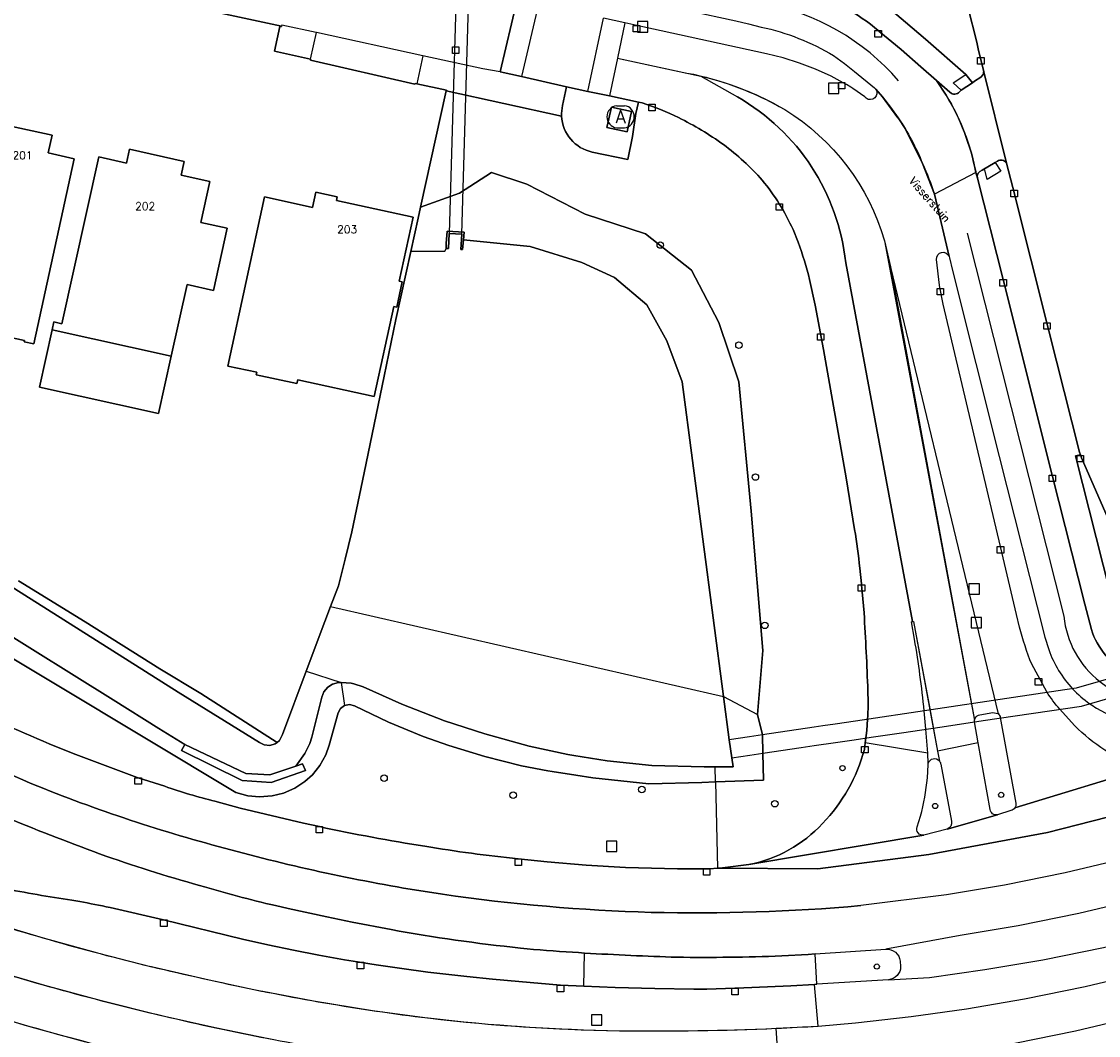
# Model space of a CAD drawing. Header units: metres. Extents: x 108000 to 109000, y 423000 to 423600.
# Tile 44 of 88: x 108452 to 108534, y 423370 to 423448. Entities that reach past the tile are written whole.
import ezdxf

# ---------------------------------------------------------------- set-up
doc = ezdxf.new("R2010")
doc.units = ezdxf.units.M
doc.header["$MEASUREMENT"] = 0
for name, color, linetype in [('afval apart plaats', 10, 'Continuous'), ('Duiker', 10, 'Continuous'), ('Erf', 10, 'Continuous'), ('Fietspad', 10, 'Continuous'), ('gesloten verharding', 10, 'Continuous'), ('groenvoorziening', 10, 'Continuous'), ('Huisnummers', 10, 'Continuous'), ('Inrit', 10, 'Continuous'), ('inspectie- _rioolput', 10, 'Continuous'), ('Kademuur', 10, 'Continuous'), ('kolk', 10, 'Continuous'), ('Muur', 10, 'Continuous'), ('oever_ slootkant', 10, 'Continuous'), ('Openbare_ruimtenaam', 10, 'Continuous'), ('OV-baan', 10, 'Continuous'), ('Overkapping', 10, 'Continuous'), ('pand', 10, 'Continuous'), ('rijbaan lokale weg', 10, 'Continuous'), ('vegetatieobject', 10, 'Continuous'), ('verkeersregelinstallatiepaal', 10, 'Continuous'), ('Voetpad', 10, 'Continuous'), ('Walbescherming', 10, 'Continuous'), ('waterloop_ sloot', 10, 'Continuous'), ('Wegmarkering', 10, 'Continuous'), ('Woonerf', 10, 'Continuous')]:
    doc.layers.add(name, color=color, linetype=linetype)
doc.styles.get("Standard").update_dxf_attribs({"font": 'txt.shx'})

msp = doc.modelspace()

# ---------------------------------------------------------------- linework, layer by layer
at = {"layer": 'afval apart plaats', "color": 32, "true_color": 0xe17500}
for p, q in [((108497.3, 423441.47), (108497.9, 423441.47)), ((108497.3, 423439.77), (108497.9, 423439.77))]:
    msp.add_line(p, q, dxfattribs=at)
for centre, start, end in [((108497.407, 423440.62), 97.15267, 262.84733), ((108497.794, 423440.62), 277.15267, 82.84733)]:
    msp.add_arc(centre, 0.857, start, end, dxfattribs=at)
at = {"layer": 'Duiker', "color": 12, "true_color": 0xc30000}
for points in [[(108485.214, 423458.942), (108484.438, 423431.641), (108485.412, 423431.586), (108486.204, 423458.864), (108485.214, 423458.942)], [(108542.569, 423399.556), (108532.611, 423396.689), (108531.743, 423396.56), (108527.266, 423395.895), (108515.655, 423394.171), (108514.083, 423393.938), (108513.128, 423393.796), (108512.481, 423393.7), (108508.502, 423393.109), (108507.517, 423392.963), (108505.936, 423392.727), (108506.142, 423391.343), (108507.539, 423391.551), (108508.531, 423391.698), (108511.487, 423392.136), (108512.481, 423392.283), (108514.109, 423392.524), (108515.55, 423392.737), (108516.867, 423392.932), (108519.173, 423393.274), (108522.315, 423393.739), (108525.457, 423394.204), (108533.02, 423395.323), (108543.047, 423398.229)]]:
    msp.add_lwpolyline(points, dxfattribs=at)
at = {"layer": 'Erf', "color": 52, "true_color": 0xd2d200}
for points in [[(108451.34, 423404.953), (108456.472, 423401.789), (108462.203, 423398.181), (108465.336, 423396.288), (108471.204, 423392.535), (108471.389, 423392.68), (108471.63, 423393.129), (108473.45, 423398.015), (108474.865, 423401.812), (108475.312, 423402.973), (108475.928, 423404.575), (108476.431, 423406.626), (108476.942, 423408.71), (108477.887, 423413.257), (108479.431, 423420.687), (108480.322, 423425.047), (108481.477, 423430.252), (108482.045, 423432.812), (108482.235, 423433.677), (108484.206, 423442.621), (108484.216, 423442.669), (108481.944, 423443.16), (108481.824, 423443.186), (108481.8, 423443.114), (108473.77, 423444.959), (108473.782, 423445.047), (108471.007, 423445.671), (108471.415, 423447.557), (108471.543, 423447.543), (108471.551, 423447.577), (108462.579, 423449.515)], [(108453.914, 423439.204), (108453.617, 423437.839), (108455.605, 423437.396), (108452.524, 423423.155), (108451.782, 423423.316), (108451.803, 423423.414), (108444.55, 423424.983), (108445.417, 423428.99), (108445.32, 423429.011), (108447.016, 423436.984), (108447.045, 423436.977), (108447.608, 423439.536), (108450.274, 423438.95), (108450.496, 423439.956), (108453.914, 423439.204)], [(108454.052, 423424.847), (108454.674, 423424.709), (108457.511, 423437.527), (108459.636, 423437.056), (108459.87, 423438.115), (108464.06, 423437.187), (108463.825, 423436.129), (108466.046, 423435.637), (108465.35, 423432.492), (108467.367, 423432.045), (108466.31, 423427.272), (108464.293, 423427.719), (108463.074, 423422.213), (108462.097, 423417.798), (108452.94, 423419.825), (108453.918, 423424.24), (108454.052, 423424.847)], [(108481.657, 423432.908), (108480.595, 423427.985), (108480.827, 423427.931), (108480.401, 423425.993), (108480.166, 423426.044), (108478.675, 423419.126), (108472.79, 423420.395), (108472.729, 423420.111), (108469.611, 423420.784), (108469.653, 423420.979), (108467.434, 423421.458), (108470.238, 423434.458), (108472.453, 423433.973), (108473.94, 423433.647), (108474.188, 423434.817), (108475.829, 423434.469), (108475.774, 423434.193), (108481.657, 423432.908)]]:
    msp.add_lwpolyline(points, dxfattribs=at)
at = {"layer": 'Fietspad', "color": 255}
msp.add_line((108524.898, 423436.335), (108521.713, 423434.656), dxfattribs=at)
for points in [[(108524.898, 423436.335, 0.089164), (108522.617, 423442.268), (108521.879, 423443.403), (108520.673, 423444.462), (108519.153, 423445.78), (108517.433, 423447.208), (108517.415, 423447.224), (108517.396, 423447.239, 0.102597), (108512.013, 423450.18, 0.03011), (108507.202, 423451.505), (108501.052, 423452.831), (108497.577, 423453.581), (108496.96, 423453.713, -0.386983), (108496.181, 423454.776), (108496.112, 423454.913)], [(108495.131, 423450.288), (108495.334, 423450.202, -0.23825), (108495.779, 423450.314), (108506.46, 423447.986), (108507.435, 423447.759), (108508.407, 423447.514, -0.082812), (108513.972, 423445.315), (108514.798, 423444.724), (108515.582, 423444.107), (108517.11, 423442.835), (108517.128, 423442.82), (108517.205, 423442.731), (108517.723, 423442.161), (108518.348, 423441.368), (108518.931, 423440.545), (108519.458, 423439.715), (108520.803, 423437.032), (108521.713, 423434.656)], [(108536.632, 423397.846, -0.203662), (108533.773, 423401.22), (108533.268, 423403.163), (108530.772, 423413.078), (108526.989, 423428.105), (108525.013, 423435.887), (108524.898, 423436.335)], [(108521.713, 423434.656), (108522.85, 423429.872), (108522.875, 423429.769), (108523.097, 423428.806), (108526.69, 423414.497), (108530.205, 423400.617), (108530.5, 423399.661, 0.104145), (108532.334, 423396.648, 0.051862), (108533.65, 423395.506, 0.019842), (108534.178, 423395.163, 0.049545), (108536.909, 423393.959, -0.217716)]]:
    msp.add_lwpolyline(points, format="xyb", dxfattribs=at)
at = {"layer": 'gesloten verharding', "color": 255}
for points in [[(108517.556, 423524.036), (108516.896, 423521.127), (108516.53, 423519.43), (108516.148, 423517.664), (108515.505, 423514.737), (108513.663, 423506.671), (108511.889, 423498.672), (108512.483, 423496.056), (108515.012, 423485.896), (108517.595, 423475.677), (108520.169, 423465.491), (108521.123, 423461.716), (108522.559, 423455.965), (108524.282, 423449.065), (108524.961, 423446.344), (108525.084, 423445.84), (108525.496, 423444.161), (108527.244, 423437.06), (108527.75, 423435.175), (108530.512, 423424.17), (108532.866, 423414.838), (108532.935, 423414.641), (108533.022, 423414.392), (108536.767, 423405.841)], [(108498.451, 423441.01), (108496.896, 423441.356), (108496.549, 423439.795), (108498.104, 423439.449), (108498.451, 423441.01)]]:
    msp.add_lwpolyline(points, dxfattribs=at)
at = {"layer": 'groenvoorziening', "color": 3}
for p, q in [((108504.892, 423389.494), (108505.054, 423382.856)), ((108494.777, 423373.8), (108494.832, 423376.343))]:
    msp.add_line(p, q, dxfattribs=at)
for points in [[(108506.857, 423497.741), (108497.949, 423455.353), (108507.318, 423453.339, -0.040406), (108513.573, 423451.547, -0.095017), (108519.488, 423447.886), (108521.023, 423446.592), (108524.123, 423443.865), (108524.645, 423443.214), (108524.786, 423443.352), (108525.274, 423443.667), (108525.457, 423443.876, 0.147901), (108525.496, 423444.161), (108525.084, 423445.84), (108524.961, 423446.344), (108524.282, 423449.065)], [(108505.054, 423382.856), (108505.443, 423382.885), (108507.458, 423383.149, 0.160123), (108513.112, 423386.298, 0.12871), (108516.332, 423391.99), (108516.397, 423392.507), (108516.515, 423393.449), (108516.579, 423394.308, 0.023142), (108516.602, 423396.478, 0.006102), (108516.309, 423402.478), (108516.109, 423404.653), (108516.103, 423404.719), (108515.977, 423405.927, 0.01396), (108515.583, 423408.905), (108514.926, 423412.858), (108513.198, 423422.74), (108512.549, 423426.133), (108512.123, 423428.097, 0.021883), (108511.257, 423430.986), (108510.852, 423431.942, 0.067497), (108508.483, 423435.741, 0.054033), (108505.5, 423438.478, 0.043019), (108502.057, 423440.549, 0.041039), (108499.248, 423441.678), (108498.977, 423441.747), (108498.763, 423440.862), (108498.509, 423439.094), (108498.147, 423437.328), (108495.425, 423437.907, -0.342859), (108493.071, 423440.675), (108484.206, 423442.621), (108482.235, 423433.677), (108485.215, 423434.739), (108487.678, 423436.338), (108490.395, 423435.43), (108494.871, 423433.143), (108499.522, 423431.63), (108503.049, 423428.827), (108505.149, 423424.792), (108506.684, 423420.249), (108507.633, 423410.292), (108508.523, 423399.595), (108508.112, 423394.684), (108508.502, 423393.109), (108508.531, 423391.698), (108508.573, 423389.621), (108504.892, 423389.494)], [(108446.194, 423395.842, 0.016644), (108453.698, 423392.422), (108455.54, 423391.686), (108460.463, 423389.834), (108460.53, 423389.813), (108462.584, 423389.159, 0.025574), (108466.43, 423388.007), (108468.362, 423387.481), (108473.236, 423386.314), (108474.454, 423386.054, 0.013537), (108482.567, 423384.545, 0.01606), (108489.738, 423383.58), (108491.969, 423383.343), (108494.964, 423383.085), (108497.966, 423382.925), (108501.974, 423382.808), (108503.77, 423382.81), (108504.449, 423382.811), (108505.054, 423382.856)], [(108494.832, 423376.343), (108494.372, 423376.371), (108493.911, 423376.4, -0.011463), (108489.913, 423376.721, -0.018121), (108479.962, 423378.138), (108476.986, 423378.717), (108475.025, 423379.111), (108472.07, 423379.756), (108471.086, 423379.987, -0.015064), (108465.258, 423381.529, -0.017321), (108457.564, 423383.966, -0.009912), (108450.058, 423386.91, -0.018214)], [(108449.126, 423381.519, 0.012699), (108454.43, 423380.562), (108455.435, 423380.405), (108456.038, 423380.3, -0.009241), (108458.369, 423379.834), (108462.48, 423378.885), (108468.548, 423377.417), (108470.494, 423376.968), (108472.458, 423376.549), (108474.411, 423376.177), (108476.393, 423375.824), (108477.048, 423375.721), (108478.824, 423375.44), (108480.804, 423375.141), (108482.79, 423374.878), (108485.782, 423374.537), (108487.766, 423374.337), (108489.771, 423374.145), (108492.985, 423373.873), (108494.777, 423373.8)], [(108494.777, 423373.8), (108497.195, 423373.702), (108500.221, 423373.607), (108503.225, 423373.555), (108504.222, 423373.561), (108506.387, 423373.636), (108506.473, 423373.639), (108510.682, 423373.833), (108512.502, 423373.932), (108512.687, 423373.942), (108512.545, 423376.27), (108512.007, 423376.233), (108509.979, 423376.124, -0.013571), (108501.944, 423376.019, -0.007286), (108494.832, 423376.343)]]:
    msp.add_lwpolyline(points, format="xyb", dxfattribs=at)
for points in [[(108536.767, 423405.841), (108533.022, 423414.392), (108532.935, 423414.641), (108532.564, 423414.558), (108535.734, 423402.015)], [(108504.892, 423389.494), (108503.853, 423389.458), (108499.765, 423389.354), (108495.478, 423389.81), (108494.171, 423390.01), (108492.333, 423390.291), (108492.02, 423390.339), (108489.979, 423390.741), (108487.166, 423391.436), (108484.396, 423392.285), (108482.438, 423392.988), (108479.761, 423394.095), (108477.149, 423395.349), (108476.767, 423395.447), (108476.379, 423395.369), (108476.078, 423395.139), (108475.909, 423394.799), (108475.209, 423392.309), (108474.946, 423391.579), (108474.497, 423390.764), (108473.916, 423390.039), (108473.34, 423389.516), (108472.563, 423389.007), (108471.709, 423388.639), (108470.817, 423388.42), (108469.867, 423388.348), (108468.952, 423388.43), (108468.029, 423388.669), (108447.158, 423401.212)]]:
    msp.add_lwpolyline(points, dxfattribs=at)
at = {"layer": 'Inrit', "color": 255}
msp.add_lwpolyline([(108525.496, 423444.161, -0.147901), (108525.457, 423443.876), (108525.274, 423443.667), (108524.786, 423443.352), (108524.645, 423443.214), (108523.781, 423442.672), (108523.647, 423442.54, -0.455298), (108522.91, 423442.499), (108521.879, 423443.403), (108522.617, 423442.268, -0.089164), (108524.898, 423436.335), (108525.013, 423435.887, -0.398463), (108525.38, 423436.516), (108526.381, 423437.103), (108526.556, 423437.206, -0.439119), (108527.244, 423437.06), (108525.496, 423444.161)], format="xyb", dxfattribs=at)
at = {"layer": 'inspectie- _rioolput', "color": 30}
for p, q in [((108499.704, 423447.928), (108498.904, 423447.928)), ((108498.904, 423447.928), (108498.904, 423447.128)), ((108499.704, 423447.128), (108499.704, 423447.928)), ((108498.904, 423447.128), (108499.704, 423447.128)), ((108514.38, 423443.204), (108513.58, 423443.204)), ((108513.58, 423443.204), (108513.58, 423442.404)), ((108514.38, 423442.404), (108514.38, 423443.204)), ((108513.58, 423442.404), (108514.38, 423442.404)), ((108525.171, 423404.713), (108524.371, 423404.713)), ((108524.371, 423404.713), (108524.371, 423403.913)), ((108525.171, 423403.913), (108525.171, 423404.713)), ((108524.371, 423403.913), (108525.171, 423403.913)), ((108525.343, 423402.136), (108524.543, 423402.136)), ((108524.543, 423402.136), (108524.543, 423401.336)), ((108525.343, 423401.336), (108525.343, 423402.136)), ((108524.543, 423401.336), (108525.343, 423401.336)), ((108497.31, 423384.944), (108496.51, 423384.944)), ((108496.51, 423384.944), (108496.51, 423384.144)), ((108497.31, 423384.144), (108497.31, 423384.944)), ((108496.51, 423384.144), (108497.31, 423384.144)), ((108496.17, 423371.6), (108495.37, 423371.6)), ((108495.37, 423371.6), (108495.37, 423370.8)), ((108496.17, 423370.8), (108496.17, 423371.6)), ((108495.37, 423370.8), (108496.17, 423370.8))]:
    msp.add_line(p, q, dxfattribs=at)
at = {"layer": 'Kademuur', "color": 12, "true_color": 0xc30000}
msp.add_lwpolyline([(108472.638, 423390.71), (108470.66, 423390.039), (108468.812, 423390.145), (108464.118, 423392.371), (108463.857, 423391.9), (108468.524, 423389.6), (108470.749, 423389.449), (108473.38, 423390.37), (108473.162, 423390.888), (108472.638, 423390.71)], dxfattribs=at)
at = {"layer": 'kolk', "color": 30, "true_color": 0xf07a00}
for p, q in [((108498.576, 423447.133), (108498.576, 423447.633)), ((108498.576, 423447.633), (108499.076, 423447.633)), ((108499.076, 423447.133), (108498.576, 423447.133)), ((108499.076, 423447.633), (108499.076, 423447.133)), ((108517.146, 423446.739), (108517.146, 423447.239)), ((108517.146, 423447.239), (108517.646, 423447.239)), ((108517.646, 423447.239), (108517.646, 423446.739)), ((108517.646, 423446.739), (108517.146, 423446.739)), ((108484.673, 423445.483), (108484.673, 423445.983)), ((108484.673, 423445.983), (108485.173, 423445.983)), ((108485.173, 423445.483), (108484.673, 423445.483)), ((108485.173, 423445.983), (108485.173, 423445.483)), ((108525.026, 423444.673), (108525.026, 423445.173)), ((108525.026, 423445.173), (108525.526, 423445.173)), ((108525.526, 423444.673), (108525.026, 423444.673)), ((108525.526, 423445.173), (108525.526, 423444.673)), ((108514.338, 423442.754), (108514.338, 423443.254)), ((108514.338, 423443.254), (108514.838, 423443.254)), ((108514.838, 423443.254), (108514.838, 423442.754)), ((108514.838, 423442.754), (108514.338, 423442.754)), ((108499.759, 423441.082), (108499.759, 423441.582)), ((108499.759, 423441.582), (108500.259, 423441.582)), ((108500.259, 423441.582), (108500.259, 423441.082)), ((108500.259, 423441.082), (108499.759, 423441.082)), ((108527.594, 423434.47), (108527.594, 423434.97)), ((108527.594, 423434.97), (108528.094, 423434.97)), ((108528.094, 423434.97), (108528.094, 423434.47)), ((108509.548, 423433.429), (108509.548, 423433.929)), ((108509.548, 423433.929), (108510.048, 423433.929)), ((108510.048, 423433.929), (108510.048, 423433.429)), ((108528.094, 423434.47), (108527.594, 423434.47)), ((108510.048, 423433.429), (108509.548, 423433.429)), ((108526.743, 423427.606), (108526.743, 423428.106)), ((108526.743, 423428.106), (108527.243, 423428.106)), ((108527.243, 423428.106), (108527.243, 423427.606)), ((108521.914, 423426.922), (108521.914, 423427.422)), ((108521.914, 423427.422), (108522.414, 423427.422)), ((108522.414, 423427.422), (108522.414, 423426.922)), ((108527.243, 423427.606), (108526.743, 423427.606)), ((108522.414, 423426.922), (108521.914, 423426.922)), ((108530.109, 423424.285), (108530.109, 423424.785)), ((108530.109, 423424.785), (108530.609, 423424.785)), ((108530.609, 423424.785), (108530.609, 423424.285)), ((108512.721, 423423.445), (108512.721, 423423.945)), ((108512.721, 423423.945), (108513.221, 423423.945)), ((108513.221, 423423.945), (108513.221, 423423.445)), ((108530.609, 423424.285), (108530.109, 423424.285)), ((108513.221, 423423.445), (108512.721, 423423.445)), ((108532.672, 423414.095), (108532.672, 423414.595)), ((108532.672, 423414.595), (108533.172, 423414.595)), ((108533.172, 423414.095), (108532.672, 423414.095)), ((108533.172, 423414.595), (108533.172, 423414.095)), ((108530.522, 423412.578), (108530.522, 423413.078)), ((108530.522, 423413.078), (108531.022, 423413.078)), ((108531.022, 423412.578), (108530.522, 423412.578)), ((108531.022, 423413.078), (108531.022, 423412.578)), ((108526.543, 423407.086), (108526.543, 423407.586)), ((108526.543, 423407.586), (108527.043, 423407.586)), ((108527.043, 423407.586), (108527.043, 423407.086)), ((108527.043, 423407.086), (108526.543, 423407.086)), ((108515.859, 423404.153), (108515.859, 423404.653)), ((108515.859, 423404.653), (108516.359, 423404.653)), ((108516.359, 423404.153), (108515.859, 423404.153)), ((108516.359, 423404.653), (108516.359, 423404.153)), ((108529.462, 423396.933), (108529.462, 423397.433)), ((108529.462, 423397.433), (108529.962, 423397.433)), ((108529.962, 423396.933), (108529.462, 423396.933)), ((108529.962, 423397.433), (108529.962, 423396.933)), ((108516.113, 423391.72), (108516.113, 423392.22)), ((108516.113, 423392.22), (108516.613, 423392.22)), ((108516.613, 423391.72), (108516.113, 423391.72)), ((108516.613, 423392.22), (108516.613, 423391.72)), ((108460.28, 423389.313), (108460.28, 423389.813)), ((108460.28, 423389.813), (108460.78, 423389.813)), ((108460.78, 423389.313), (108460.28, 423389.313)), ((108460.78, 423389.813), (108460.78, 423389.313)), ((108474.203, 423385.568), (108474.203, 423386.068)), ((108474.203, 423386.068), (108474.703, 423386.068)), ((108474.703, 423386.068), (108474.703, 423385.568)), ((108474.703, 423385.568), (108474.203, 423385.568)), ((108489.495, 423383.074), (108489.495, 423383.574)), ((108489.495, 423383.574), (108489.995, 423383.574)), ((108489.995, 423383.574), (108489.995, 423383.074)), ((108489.995, 423383.074), (108489.495, 423383.074)), ((108503.97, 423382.316), (108503.97, 423382.816)), ((108503.97, 423382.816), (108504.47, 423382.816)), ((108504.47, 423382.816), (108504.47, 423382.316)), ((108504.47, 423382.316), (108503.97, 423382.316)), ((108462.253, 423378.381), (108462.253, 423378.881)), ((108462.253, 423378.881), (108462.753, 423378.881)), ((108462.753, 423378.881), (108462.753, 423378.381)), ((108462.753, 423378.381), (108462.253, 423378.381)), ((108477.371, 423375.137), (108477.371, 423375.637)), ((108477.371, 423375.637), (108477.871, 423375.637)), ((108477.871, 423375.137), (108477.371, 423375.137)), ((108477.871, 423375.637), (108477.871, 423375.137)), ((108492.731, 423373.369), (108492.731, 423373.869)), ((108492.731, 423373.869), (108493.231, 423373.869)), ((108493.231, 423373.869), (108493.231, 423373.369)), ((108506.137, 423373.136), (108506.137, 423373.636)), ((108506.137, 423373.636), (108506.637, 423373.636)), ((108506.637, 423373.636), (108506.637, 423373.136)), ((108493.231, 423373.369), (108492.731, 423373.369)), ((108506.637, 423373.136), (108506.137, 423373.136))]:
    msp.add_line(p, q, dxfattribs=at)
at = {"layer": 'Muur', "color": 12, "true_color": 0xd20000}
msp.add_lwpolyline([(108485.58, 423431.748), (108484.275, 423431.816), (108484.21, 423430.884), (108484.204, 423430.502), (108484.37, 423430.494), (108484.438, 423431.641), (108485.412, 423431.586), (108485.316, 423430.408), (108485.464, 423430.409), (108485.53, 423431.166), (108485.58, 423431.748)], dxfattribs=at)
at = {"layer": 'oever_ slootkant', "color": 92, "true_color": 0x00c300}
for p, q in [((108476.133, 423397.141), (108476.379, 423395.369)), ((108505.502, 423396.054), (108508.112, 423394.684)), ((108504.892, 423389.494), (108504.863, 423390.652))]:
    msp.add_line(p, q, dxfattribs=at)
for points in [[(108508.112, 423394.684), (108508.523, 423399.595), (108507.633, 423410.292), (108506.684, 423420.249), (108505.149, 423424.792), (108503.049, 423428.827), (108499.522, 423431.63), (108494.871, 423433.143), (108490.395, 423435.43), (108487.678, 423436.338), (108485.215, 423434.739), (108482.235, 423433.677), (108482.045, 423432.812), (108481.477, 423430.252), (108484.092, 423430.282), (108484.204, 423430.502), (108484.21, 423430.884), (108484.275, 423431.816), (108485.58, 423431.748), (108485.53, 423431.166), (108490.646, 423430.644), (108494.625, 423429.428), (108497.139, 423428.258), (108499.606, 423426.173), (108501.142, 423423.395), (108502.342, 423420.247), (108505.502, 423396.054)], [(108406.327, 423426.898), (108407.768, 423425.925), (108417.704, 423419.34), (108420.181, 423417.743), (108439.437, 423405.905), (108447.158, 423401.212), (108468.029, 423388.669), (108468.952, 423388.43), (108469.867, 423388.348), (108470.817, 423388.42), (108471.709, 423388.639), (108472.563, 423389.007), (108473.34, 423389.516), (108473.916, 423390.039), (108474.497, 423390.764), (108474.946, 423391.579), (108475.209, 423392.309), (108475.909, 423394.799), (108476.078, 423395.139), (108476.379, 423395.369)], [(108441.77, 423410.21), (108463.609, 423396.4), (108469.846, 423392.525), (108470.226, 423392.336), (108470.648, 423392.298), (108471.055, 423392.419), (108471.204, 423392.535), (108465.336, 423396.288), (108462.203, 423398.181), (108456.472, 423401.789), (108451.34, 423404.953)], [(108476.133, 423397.141), (108475.929, 423397.129), (108475.466, 423397.009), (108475.106, 423396.779), (108474.804, 423396.409), (108474.649, 423396.009), (108473.879, 423392.939), (108473.724, 423392.441), (108473.349, 423391.668), (108472.638, 423390.71), (108473.162, 423390.888), (108473.38, 423390.37), (108470.749, 423389.449), (108468.524, 423389.6), (108463.857, 423391.9), (108464.118, 423392.371), (108462.133, 423393.594), (108458.601, 423395.797), (108440.194, 423407.277)], [(108504.863, 423390.652), (108504.024, 423390.651), (108500, 423390.75), (108496.568, 423391.113), (108494.009, 423391.529), (108493.554, 423391.603), (108490.57, 423392.25), (108487.168, 423393.177), (108484.073, 423394.193), (108480.784, 423395.462), (108477.809, 423396.789), (108477.092, 423397.043), (108476.892, 423397.085), (108476.133, 423397.141)], [(108505.502, 423396.054), (108505.936, 423392.727), (108506.142, 423391.343), (108506.261, 423390.653), (108504.863, 423390.652)], [(108476.379, 423395.369), (108476.767, 423395.447), (108477.149, 423395.349), (108479.761, 423394.095), (108482.438, 423392.988), (108484.396, 423392.285), (108487.166, 423391.436), (108489.979, 423390.741), (108492.02, 423390.339), (108492.333, 423390.291), (108494.171, 423390.01), (108495.478, 423389.81), (108499.765, 423389.354), (108503.853, 423389.458), (108504.892, 423389.494)], [(108504.892, 423389.494), (108508.573, 423389.621), (108508.531, 423391.698), (108508.502, 423393.109), (108508.112, 423394.684)]]:
    msp.add_lwpolyline(points, dxfattribs=at)
at = {"layer": 'OV-baan', "color": 254, "true_color": 0xe1e1e1}
msp.add_lwpolyline([(108544.924, 423393.058), (108543.768, 423392.597), (108543.597, 423392.513), (108543.531, 423392.491), (108542.971, 423392.307), (108541.366, 423391.777), (108539.754, 423391.246), (108539.259, 423391.083), (108538.643, 423390.791), (108538.313, 423390.667), (108527.9, 423387.503, -0.199864), (108527.589, 423387.289), (108526.553, 423386.964), (108522.688, 423385.857), (108520.9, 423385.389), (108507.458, 423383.149), (108505.443, 423382.885), (108505.054, 423382.856), (108512.753, 423382.819), (108521.289, 423383.914), (108530.41, 423385.616), (108539.63, 423387.97), (108546.158, 423390.019)], format="xyb", dxfattribs=at)
at = {"layer": 'Overkapping', "color": 12, "true_color": 0xe10000}
msp.add_lwpolyline([(108463.074, 423422.213), (108453.918, 423424.24), (108452.94, 423419.825), (108462.097, 423417.798), (108463.074, 423422.213)], dxfattribs=at)
at = {"layer": 'pand', "color": 1}
for points in [[(108455.605, 423437.396), (108453.617, 423437.839), (108453.914, 423439.204), (108450.496, 423439.956), (108450.274, 423438.95), (108447.608, 423439.536), (108447.045, 423436.977), (108447.016, 423436.984), (108445.32, 423429.011), (108445.417, 423428.99), (108444.55, 423424.983), (108451.803, 423423.414), (108451.782, 423423.316), (108452.524, 423423.155), (108455.605, 423437.396)], [(108454.674, 423424.709), (108454.052, 423424.847), (108453.918, 423424.24), (108463.074, 423422.213), (108464.293, 423427.719), (108466.31, 423427.272), (108467.367, 423432.045), (108465.35, 423432.492), (108466.046, 423435.637), (108463.825, 423436.129), (108464.06, 423437.187), (108459.87, 423438.115), (108459.636, 423437.056), (108457.511, 423437.527), (108454.674, 423424.709)], [(108480.827, 423427.931), (108480.595, 423427.985), (108481.657, 423432.908), (108475.774, 423434.193), (108475.829, 423434.469), (108474.188, 423434.817), (108473.94, 423433.647), (108472.453, 423433.973), (108470.238, 423434.458), (108467.434, 423421.458), (108469.653, 423420.979), (108469.611, 423420.784), (108472.729, 423420.111), (108472.79, 423420.395), (108478.675, 423419.126), (108480.166, 423426.044), (108480.401, 423425.993), (108480.827, 423427.931)]]:
    msp.add_lwpolyline(points, dxfattribs=at)
at = {"layer": 'rijbaan lokale weg', "color": 255}
for p, q in [((108491.304, 423449.262), (108489.998, 423443.707)), ((108495.086, 423442.569), (108496.282, 423448.184)), ((108497.935, 423447.826), (108496.282, 423448.184)), ((108497.935, 423447.826), (108497.372, 423445.11)), ((108497.372, 423445.11), (108496.739, 423442.22)), ((108497.372, 423445.11), (108503.775, 423443.749)), ((108495.086, 423442.569), (108496.739, 423442.22))]:
    msp.add_line(p, q, dxfattribs=at)
for points in [[(108491.304, 423449.262), (108489.642, 423449.619), (108488.35, 423444.075), (108489.998, 423443.707)], [(108489.998, 423443.707), (108493.437, 423442.917), (108495.086, 423442.569)], [(108470.666, 423369.719), (108466.45, 423370.581), (108462.098, 423371.571), (108457.723, 423372.659), (108453.358, 423373.841), (108449.226, 423375.05), (108445.61, 423376.227), (108442.316, 423377.401), (108438.76, 423378.781), (108435.383, 423380.208), (108432.045, 423381.761), (108428.751, 423383.444), (108425.539, 423385.238), (108425.464, 423385.282), (108425.037, 423385.533), (108423.272, 423386.57), (108417.282, 423390.302), (108386.412, 423409.679)], [(108456.519, 423369.502), (108452.307, 423370.654), (108452.235, 423370.675), (108448.063, 423371.902), (108443.975, 423373.187), (108439.655, 423374.736), (108435.56, 423376.401), (108431.501, 423378.249), (108428.681, 423379.655), (108421.772, 423383.532), (108421.545, 423383.225)], [(108548.516, 423383.774), (108547.959, 423383.587), (108545.244, 423382.714), (108542.039, 423381.743), (108537.448, 423380.49), (108532.819, 423379.389), (108528.156, 423378.44), (108523.698, 423377.687), (108517.979, 423376.631)], [(108518.174, 423374.291), (108521.335, 423374.471), (108525.596, 423375.069), (108530.055, 423375.822), (108534.718, 423376.771), (108539.347, 423377.872), (108543.972, 423379.029)], [(108537.196, 423371.447), (108532.566, 423370.346), (108527.903, 423369.396)]]:
    msp.add_lwpolyline(points, dxfattribs=at)
for points in [[(108537.106, 423390.75, -0.110624), (108532.245, 423394.086), (108531.348, 423395.075, -0.030889), (108530.34, 423396.408), (108529.19, 423398.533, -0.036247), (108528.263, 423401.397), (108528.026, 423402.354), (108526.793, 423407.586), (108524.749, 423416.257), (108522.386, 423426.206), (108522.109, 423427.658), (108522.108, 423427.664), (108521.877, 423429.648, -0.89398), (108522.85, 423429.872), (108521.713, 423434.656), (108520.803, 423437.032), (108519.458, 423439.715), (108518.931, 423440.545), (108518.348, 423441.368), (108517.723, 423442.161), (108517.205, 423442.731, -0.848094), (108516.473, 423442.038), (108516.36, 423442.162), (108515.439, 423442.802), (108515.291, 423442.905), (108514.95, 423443.104), (108514.942, 423443.109), (108513.78, 423443.726), (108512.582, 423444.272), (108511.354, 423444.744), (108510.099, 423445.14), (108508.823, 423445.459), (108499.304, 423447.528), (108497.935, 423447.826)], [(108503.775, 423443.749, -0.07302), (108510.226, 423441.168, -0.186102), (108517.874, 423431.093), (108524.545, 423395.592), (108524.797, 423394.249)], [(108503.775, 423443.749), (108506.58, 423442.142, -0.241046), (108514.899, 423429.399), (108520.027, 423401.815), (108520.103, 423401.834), (108521.355, 423395.118), (108521.962, 423391.859), (108522.104, 423391.097)], [(108496.739, 423442.22), (108498.977, 423441.747), (108499.248, 423441.678, -0.041039), (108502.057, 423440.549, -0.043019), (108505.5, 423438.478, -0.054033), (108508.483, 423435.741, -0.067497), (108510.852, 423431.942), (108511.257, 423430.986, -0.021883), (108512.123, 423428.097), (108512.549, 423426.133), (108513.198, 423422.74), (108514.926, 423412.858), (108515.583, 423408.905, -0.01396), (108515.977, 423405.927), (108516.103, 423404.719), (108516.109, 423404.653), (108516.309, 423402.478, -0.006102), (108516.602, 423396.478, -0.023142), (108516.579, 423394.308), (108516.515, 423393.449), (108516.397, 423392.507), (108516.332, 423391.99, -0.12871), (108513.112, 423386.298, -0.160123), (108507.458, 423383.149), (108520.9, 423385.389, -0.538291), (108520.377, 423386.04), (108520.642, 423386.859, 0.039222), (108521.182, 423389.796), (108521.231, 423390.799, -0.068419), (108521.245, 423390.916, -0.629398), (108522.104, 423391.097)], [(108547.325, 423386.853), (108546.904, 423386.712), (108545.335, 423386.207), (108544.189, 423385.839), (108543.717, 423385.696), (108542.093, 423385.204), (108540.984, 423384.868), (108536.393, 423383.615), (108531.764, 423382.514), (108527.1, 423381.565), (108522.642, 423380.812), (108516.055, 423379.983, -0.02781), (108499.952, 423379.465, -0.028958), (108483.918, 423380.863, -0.029025), (108468.133, 423384.151, -0.033061), (108452.823, 423389.163, -0.044177), (108435.021, 423398.539), (108427.414, 423403.344), (108394.877, 423423.768)], [(108539.63, 423387.97), (108530.41, 423385.616), (108521.289, 423383.914), (108512.753, 423382.819), (108505.054, 423382.856), (108504.449, 423382.811), (108503.77, 423382.81), (108501.974, 423382.808), (108497.966, 423382.925), (108494.964, 423383.085), (108491.969, 423383.343), (108489.738, 423383.58, -0.01606), (108482.567, 423384.545, -0.013537), (108474.454, 423386.054), (108473.236, 423386.314), (108468.362, 423387.481), (108466.43, 423388.007, -0.025574), (108462.584, 423389.159), (108460.53, 423389.813), (108460.463, 423389.834), (108455.54, 423391.686), (108453.698, 423392.422, -0.016644), (108446.194, 423395.842)], [(108522.104, 423391.097, -0.139884), (108522.202, 423390.856), (108523.02, 423386.465, -0.377566), (108522.688, 423385.857), (108526.553, 423386.964, -0.43447), (108525.998, 423387.378), (108525.08, 423392.494), (108524.791, 423394.106), (108524.797, 423394.249)], [(108524.797, 423394.249), (108524.852, 423394.4, -0.233641), (108525.212, 423394.644), (108526.195, 423394.839), (108526.581, 423394.756, -0.032992), (108526.632, 423394.714, -0.152696), (108526.776, 423394.452), (108527.969, 423387.851, -0.187393), (108527.9, 423387.503), (108538.313, 423390.667, -0.049044)], [(108450.058, 423386.91, 0.009912), (108457.564, 423383.966, 0.017321), (108465.258, 423381.529, 0.015064), (108471.086, 423379.987), (108472.07, 423379.756), (108475.025, 423379.111), (108476.986, 423378.717), (108479.962, 423378.138, 0.018121), (108489.913, 423376.721, 0.011463), (108493.911, 423376.4), (108494.372, 423376.371), (108494.832, 423376.343, 0.007286), (108501.944, 423376.019, 0.013571), (108509.979, 423376.124), (108512.007, 423376.233), (108512.545, 423376.27), (108517.979, 423376.631)], [(108518.174, 423374.291), (108512.687, 423373.942), (108512.502, 423373.932), (108510.682, 423373.833), (108506.473, 423373.639), (108506.387, 423373.636), (108504.222, 423373.561), (108503.225, 423373.555), (108500.221, 423373.607), (108497.195, 423373.702), (108494.777, 423373.8), (108492.985, 423373.873), (108489.771, 423374.145), (108487.766, 423374.337), (108485.782, 423374.537), (108482.79, 423374.878), (108480.804, 423375.141), (108478.824, 423375.44), (108477.048, 423375.721), (108476.393, 423375.824), (108474.411, 423376.177), (108472.458, 423376.549), (108470.494, 423376.968), (108468.548, 423377.417), (108462.48, 423378.885), (108458.369, 423379.834, 0.009241), (108456.038, 423380.3), (108455.435, 423380.405), (108454.43, 423380.562, -0.012699), (108449.126, 423381.519)], [(108449.294, 423378.687), (108453.235, 423377.501), (108457.398, 423376.347), (108461.593, 423375.287), (108461.654, 423375.272), (108465.987, 423374.285), (108470.021, 423373.421), (108470.107, 423373.404), (108474.005, 423372.667), (108478.548, 423371.926), (108482.759, 423371.356), (108482.811, 423371.35, 0.025209), (108497.513, 423370.374), (108502.31, 423370.36), (108505.544, 423370.415), (108508.759, 423370.521), (108508.842, 423370.525), (108509.564, 423370.556), (108512.791, 423370.727), (108515.647, 423370.967), (108519.922, 423371.465), (108524.183, 423372.062), (108528.642, 423372.815), (108533.305, 423373.764), (108537.934, 423374.866)], [(108517.979, 423376.631, -0.419508), (108519.08, 423375.723), (108519.12, 423375.303, -0.390502), (108518.174, 423374.291)]]:
    msp.add_lwpolyline(points, format="xyb", dxfattribs=at)
at = {"layer": 'vegetatieobject', "color": 3}
for centre in [(108500.653, 423430.757), (108506.694, 423423.069), (108507.958, 423412.927), (108508.69, 423401.527), (108479.428, 423389.786), (108489.349, 423388.469), (108499.229, 423388.909), (108509.459, 423387.819)]:
    msp.add_circle(centre, 0.25, dxfattribs=at)
at = {"layer": 'verkeersregelinstallatiepaal', "color": 30, "true_color": 0xf07a00}
for centre in [(108514.652, 423390.553), (108526.845, 423388.499), (108521.768, 423387.644), (108517.285, 423375.302)]:
    msp.add_circle(centre, 0.2, dxfattribs=at)
at = {"layer": 'Voetpad', "color": 255}
msp.add_line((108526.381, 423437.103), (108525.38, 423436.516), dxfattribs=at)
for points in [[(108524.123, 423443.865), (108521.023, 423446.592), (108519.488, 423447.886, 0.095017), (108513.573, 423451.547, 0.040406), (108507.318, 423453.339), (108497.949, 423455.353)], [(108497.577, 423453.581), (108501.052, 423452.831), (108507.202, 423451.505, -0.03011), (108512.013, 423450.18, -0.102597), (108517.396, 423447.239), (108517.415, 423447.224), (108517.433, 423447.208), (108519.153, 423445.78), (108520.673, 423444.462), (108521.879, 423443.403), (108522.91, 423442.499, 0.455298), (108523.647, 423442.54), (108523.781, 423442.672)], [(108498.763, 423440.862), (108498.977, 423441.747), (108496.739, 423442.22), (108495.086, 423442.569), (108493.437, 423442.917), (108493.147, 423441.482, 0.069361), (108493.071, 423440.675, 0.342859), (108495.425, 423437.907), (108498.147, 423437.328), (108498.509, 423439.094), (108498.763, 423440.862)], [(108544.339, 423394.768), (108544.256, 423394.958), (108543.919, 423395.549), (108543.023, 423396.755), (108542.281, 423397.458), (108541.508, 423398.094), (108540.642, 423398.644), (108539.786, 423399.132), (108535.734, 423402.015), (108532.564, 423414.558), (108532.935, 423414.641), (108532.866, 423414.838), (108530.512, 423424.17), (108527.75, 423435.175), (108527.244, 423437.06, 0.439119), (108526.556, 423437.206), (108526.381, 423437.103)], [(108525.38, 423436.516, 0.398463), (108525.013, 423435.887), (108526.989, 423428.105), (108530.772, 423413.078), (108533.268, 423403.163), (108533.773, 423401.22, 0.203662), (108536.632, 423397.846, 0.070922), (108538.154, 423397.336, -0.029168), (108538.972, 423397.048, -0.213823), (108542.933, 423392.794, 0.375519), (108543.531, 423392.491), (108543.597, 423392.513), (108543.768, 423392.597)]]:
    msp.add_lwpolyline(points, format="xyb", dxfattribs=at)
for points in [[(108523.781, 423442.672), (108523.16, 423443.218), (108524.123, 423443.865)], [(108523.781, 423442.672), (108524.645, 423443.214), (108524.123, 423443.865)], [(108496.896, 423441.356), (108498.451, 423441.01), (108498.104, 423439.449), (108496.549, 423439.795), (108496.896, 423441.356)], [(108526.381, 423437.103), (108526.815, 423436.436), (108525.779, 423435.789), (108525.576, 423436.547), (108525.38, 423436.516)]]:
    msp.add_lwpolyline(points, dxfattribs=at)
at = {"layer": 'Walbescherming', "color": 255}
for points in [[(108476.431, 423406.626), (108476.942, 423408.71), (108477.887, 423413.257), (108479.431, 423420.687), (108480.322, 423425.047), (108481.477, 423430.252), (108482.045, 423432.812)], [(108474.865, 423401.812), (108475.312, 423402.973), (108475.928, 423404.575), (108476.431, 423406.626)]]:
    msp.add_lwpolyline(points, dxfattribs=at)
at = {"layer": 'waterloop_ sloot', "color": 5}
for p, q in [((108475.312, 423402.973), (108505.502, 423396.054)), ((108473.45, 423398.015), (108476.133, 423397.141))]:
    msp.add_line(p, q, dxfattribs=at)
for points in [[(108505.502, 423396.054), (108502.342, 423420.247), (108501.142, 423423.395), (108499.606, 423426.173), (108497.139, 423428.258), (108494.625, 423429.428), (108490.646, 423430.644), (108485.53, 423431.166), (108485.464, 423430.409), (108485.316, 423430.408), (108485.412, 423431.586), (108484.438, 423431.641), (108484.37, 423430.494), (108484.204, 423430.502), (108484.092, 423430.282), (108481.477, 423430.252), (108480.322, 423425.047), (108479.431, 423420.687), (108477.887, 423413.257), (108476.942, 423408.71), (108476.431, 423406.626), (108475.928, 423404.575), (108475.312, 423402.973)], [(108473.45, 423398.015), (108471.63, 423393.129), (108471.389, 423392.68), (108471.204, 423392.535), (108471.055, 423392.419), (108470.648, 423392.298), (108470.226, 423392.336), (108469.846, 423392.525), (108463.609, 423396.4), (108441.77, 423410.21), (108438.157, 423412.506), (108433.287, 423415.567), (108428.243, 423418.791), (108423.11, 423421.955), (108422.096, 423422.457), (108410.129, 423429.85), (108408.751, 423430.757)], [(108406.736, 423427.578), (108407.764, 423426.869), (108413.636, 423423.879), (108420.412, 423419.531), (108423.425, 423417.727), (108428.499, 423414.622), (108436.478, 423409.617), (108440.194, 423407.277), (108458.601, 423395.797), (108462.133, 423393.594), (108464.118, 423392.371), (108468.812, 423390.145), (108470.66, 423390.039), (108472.638, 423390.71), (108473.349, 423391.668), (108473.724, 423392.441), (108473.879, 423392.939), (108474.649, 423396.009), (108474.804, 423396.409), (108475.106, 423396.779), (108475.466, 423397.009), (108475.929, 423397.129), (108476.133, 423397.141)], [(108475.312, 423402.973), (108474.865, 423401.812), (108473.45, 423398.015)], [(108476.133, 423397.141), (108476.892, 423397.085), (108477.092, 423397.043), (108477.809, 423396.789), (108480.784, 423395.462), (108484.073, 423394.193), (108487.168, 423393.177), (108490.57, 423392.25), (108493.554, 423391.603), (108494.009, 423391.529), (108496.568, 423391.113), (108500, 423390.75), (108504.024, 423390.651), (108504.863, 423390.652), (108506.261, 423390.653), (108506.142, 423391.343), (108505.936, 423392.727), (108505.502, 423396.054)]]:
    msp.add_lwpolyline(points, dxfattribs=at)
at = {"layer": 'Wegmarkering', "color": 255}
for p, q in [((108521.198, 423391.716), (108516.397, 423392.507)), ((108525.08, 423392.494), (108521.962, 423391.859))]:
    msp.add_line(p, q, dxfattribs=at)
for points in [[(108167.727, 423566.412), (108251.125, 423513.907), (108267.391, 423503.706), (108285.256, 423492.534), (108322.672, 423469.025), (108366.902, 423441.328), (108427.414, 423403.344), (108435.021, 423398.539, 0.044177), (108452.823, 423389.163, 0.033061), (108468.133, 423384.151, 0.029025), (108483.918, 423380.863, 0.028958), (108499.952, 423379.465, 0.02781), (108516.055, 423379.983)], [(108509.784, 423367.123, -0.013104), (108499.122, 423366.849, -0.030587), (108481.374, 423367.988, -0.02205), (108465.53, 423370.783, -0.019243), (108449.226, 423375.05, -0.025979), (108436.418, 423379.756, -0.034607), (108424.139, 423386.07), (108423.272, 423386.57), (108417.282, 423390.302), (108406.618, 423396.982), (108355.646, 423428.991), (108338.293, 423439.919), (108297.446, 423465.594), (108277.607, 423478.048), (108189.585, 423533.498), (108171.648, 423544.761)], [(108510.002, 423363.721), (108507.103, 423363.614, -0.020146), (108492.276, 423363.606, -0.024135), (108475.795, 423365.332, -0.022744), (108459.808, 423368.661, -0.017701), (108443.975, 423373.187, -0.038512), (108428.681, 423379.655), (108421.772, 423383.532), (108408.177, 423392.085), (108355.726, 423424.99), (108336.129, 423437.332), (108316.193, 423449.833), (108301.446, 423459.213), (108287.109, 423468.156), (108272.887, 423477.068), (108242.258, 423496.357), (108238.306, 423498.882), (108202.164, 423521.61), (108201.27, 423522.031)], [(108299.95, 423467.953), (108321.372, 423454.491), (108357.128, 423432.005), (108377.068, 423419.501), (108416.461, 423394.752, 0.023879), (108425.099, 423389.943), (108424.925, 423389.632), (108425.774, 423389.124, 0.028599), (108437.647, 423383.066, 0.030337), (108450.289, 423378.38, 0.021467), (108465.987, 423374.285, 0.023558), (108481.825, 423371.469, 0.026909), (108497.513, 423370.374, 0.014979), (108509.564, 423370.556, 0.004034), (108512.791, 423370.727), (108512.502, 423373.932)], [(108518.955, 423443.39, 0.170037), (108508.587, 423449.331), (108505.761, 423449.988), (108496.884, 423451.9)], [(108497.372, 423445.11), (108502.699, 423443.981, -0.084521), (108510.226, 423441.168, -0.186102), (108517.874, 423431.093), (108518.349, 423429.084), (108524.797, 423394.249)], [(108521.879, 423443.403), (108522.617, 423442.268, -0.088233), (108524.884, 423436.405), (108524.898, 423436.335)], [(108520.027, 423401.815), (108514.899, 423429.399, 0.241046), (108506.58, 423442.142)], [(108517.205, 423442.731), (108517.723, 423442.161), (108518.348, 423441.368), (108518.931, 423440.545, -0.050555), (108520.803, 423437.032, -0.02613), (108521.713, 423434.656)], [(108524.235, 423431.679), (108531.658, 423402.224, 0.203514), (108534.421, 423397.21, 0.067533), (108536.108, 423396.218), (108537.348, 423395.721, -0.172509), (108540.914, 423392.882)], [(108521.245, 423390.916), (108521.198, 423391.716), (108521.061, 423393.553), (108520.929, 423394.955, 0.01649), (108520.19, 423400.457), (108519.963, 423401.799), (108520.027, 423401.815), (108520.103, 423401.834), (108521.962, 423391.859), (108522.104, 423391.097)]]:
    msp.add_lwpolyline(points, format="xyb", dxfattribs=at)
for points in [[(108518.913, 423440.536), (108517.723, 423442.161), (108517.128, 423442.82)], [(108526.632, 423394.714), (108524.943, 423401.736), (108518.369, 423429.07), (108518.349, 423429.084)], [(108513.409, 423363.88), (108510.002, 423363.721), (108509.784, 423367.123), (108509.564, 423370.556)]]:
    msp.add_lwpolyline(points, dxfattribs=at)
at = {"layer": 'Woonerf', "color": 52, "true_color": 0xd2d200}
for p, q in [((108488.35, 423444.075), (108489.642, 423449.619)), ((108462.579, 423449.515), (108471.551, 423447.577)), ((108473.782, 423445.047), (108474.223, 423447.092)), ((108482.399, 423445.312), (108474.223, 423447.092)), ((108482.399, 423445.312), (108481.944, 423443.16))]:
    msp.add_line(p, q, dxfattribs=at)
for points in [[(108471.551, 423447.577), (108471.543, 423447.543), (108471.415, 423447.557), (108471.007, 423445.671), (108473.782, 423445.047)], [(108474.223, 423447.092), (108474.222, 423447.092), (108471.571, 423447.658), (108471.551, 423447.577)], [(108473.782, 423445.047), (108473.77, 423444.959), (108481.8, 423443.114), (108481.824, 423443.186), (108481.944, 423443.16)], [(108488.35, 423444.075), (108487.02, 423444.314), (108482.399, 423445.312)]]:
    msp.add_lwpolyline(points, dxfattribs=at)
msp.add_lwpolyline([(108481.944, 423443.16), (108484.216, 423442.669), (108484.206, 423442.621), (108493.071, 423440.675, -0.069361), (108493.147, 423441.482), (108493.437, 423442.917), (108489.998, 423443.707), (108488.35, 423444.075)], format="xyb", dxfattribs=at)

# ---------------------------------------------------------------- texts
at = {"layer": 'afval apart plaats', "color": 32, "true_color": 0xe17500}
msp.add_text('A', height=1, dxfattribs=at).set_placement((108497.215, 423440.12))
at = {"layer": 'Huisnummers', "color": 255}
for s, p in [('201', (108450.873, 423437.349)), ('202', (108460.3, 423433.445)), ('203', (108475.828, 423431.659))]:
    msp.add_text(s, height=0.6, dxfattribs=at).set_placement(p)
at = {"layer": 'Openbare_ruimtenaam', "color": 255}
msp.add_text('Visserstuin', height=0.6, rotation=311.3, dxfattribs=at).set_placement((108519.733, 423435.662))

doc.saveas('drawing.dxf')
